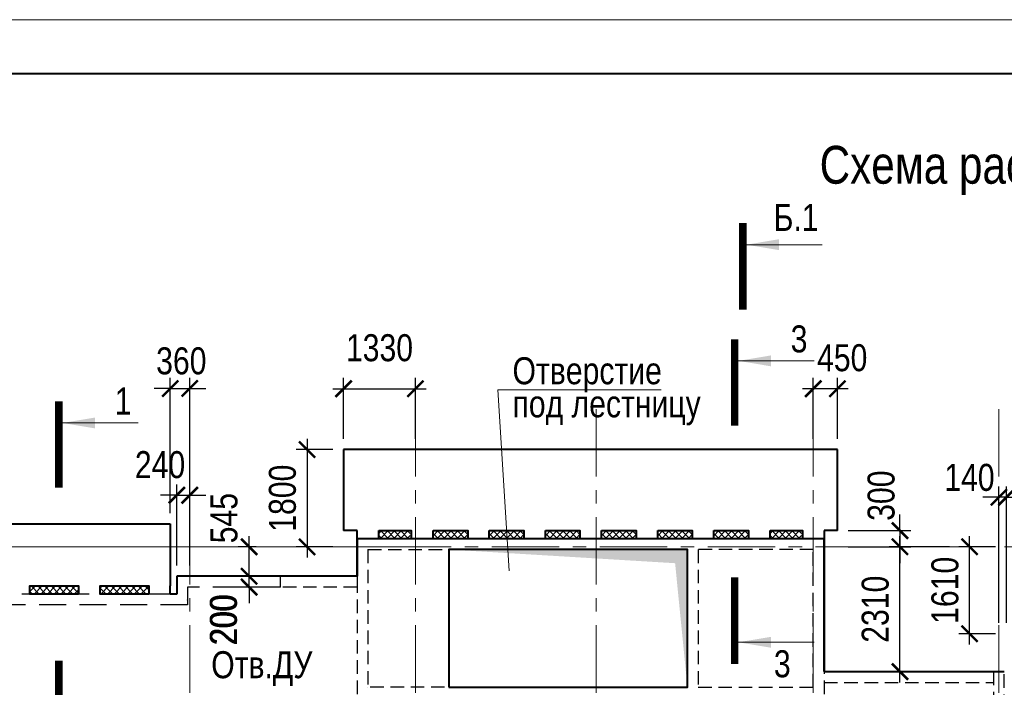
# Model space of a CAD drawing. Header units: inches. Extents: x -8638239 to -8523853, y 3840912 to 4564380.
# Tile 61 of 106: x -8602162 to -8583922, y 4296935 to 4309292. Entities that reach past the tile are written whole.
import ezdxf
from ezdxf.enums import TextEntityAlignment as Align

# ---------------------------------------------------------------- set-up
doc = ezdxf.new("R2010")
doc.units = ezdxf.units.IN
doc.header["$LTSCALE"] = 1000
doc.header["$MEASUREMENT"] = 0
doc.linetypes.add('CENTER', pattern=[2, 1.25, -0.25, 0.25, -0.25])
doc.linetypes.add('HIDDEN', pattern=[0.375, 0.25, -0.125])
for name, color, linetype, lineweight in [('СК-040-С(тены)', 12, 'HIDDEN', 25), ('СК-043-С-ПИЛОНЫ', 5, 'HIDDEN', 25), ('СК-050-П(литы перекрытия)', 3, 'Continuous', 40), ('СК-052-П-БАЛКИ', 1, 'HIDDEN', 30), ('СК-100-О(си)', 7, 'CENTER', 15), ('СК-110-О-РАЗМЕРЫ', 7, 'Continuous', 15), ('СК-200-Р(амка)', 7, 'Continuous', 40), ('СК-210-Р-РАМКА ЛИНИИ ТОНКИЕ', 7, 'Continuous', 15), ('СК-220-Р-РАМКА ТЕКСТ', 7, 'Continuous', 15), ('СК-300-Р(азмеры)', 7, 'Continuous', 20), ('СК-400-Т(екст)', 7, 'Continuous', 20), ('СК-451-1-Т-ОТВ ОВ ДУ', 5, 'Continuous', 20), ('СК-500-С(ечения)', 5, 'Continuous', 40), ('СК-600-Ш(триховка)', 250, 'Continuous', 13)]:
    doc.layers.add(name, color=color, linetype=linetype, lineweight=lineweight)
doc.styles.add('ARIAL_annotative', font='arial.ttf', dxfattribs={"width": 0.8, "height": 2.5})
doc.styles.add('RUSS', font='arial.ttf', dxfattribs={"width": 0.8})
doc.dimstyles.new('100-200', dxfattribs={"dimscale": 0, "dimtxt": 500, "dimasz": 300, "dimexe": 200, "dimexo": 200, "dimgap": 200, "dimtad": 1, "dimdec": 0, "dimzin": 0, "dimdsep": 46, "dimtxsty": 'RUSS', "dimblk": 'ARCHTICK', "dimcen": 0.096, "dimdle": 200, "dimclrd": 7, "dimclre": 7, "dimclrt": 256, "dimadec": 0, "dimazin": 0, "dimtfac": 1, "dimtdec": 0, "dimtmove": 2, "dimatfit": 3, "dimldrblk": 'OBLIQUE', "dimfxl": 1, "dimtolj": 1, "dimtzin": 0, "dimarcsym": 0})

# ---------------------------------------------------------------- blocks, each defined once
blk = doc.blocks.new('оси')
at = {"layer": 'СК-100-О(си)'}
for p, q in [((-40280.2, 18534.9), (-40280.2, -7257.5)), ((-36100.2, 18534.9), (-36100.2, -7257.5)), ((-32750.1, 18534.9), (-32750.1, -7257.5)), ((-28729.8, 18534.9), (-28729.8, -7257.5)), ((-25290.2, 18534.9), (-25290.2, -7257.5)), ((-46685.3, 15985), (5846.2, 15985))]:
    blk.add_line(p, q, dxfattribs=at)
blk = doc.blocks.new('A$C858fb3ef')
at = {"layer": 'СК-300-Р(азмеры)'}
blk.add_blockref('оси', (0, 0), dxfattribs=at)
blk = doc.blocks.new('A$C573b34c5')
blk.add_blockref('A$C858fb3ef', (0, 0))
blk = doc.blocks.new('_ArchTick')
at = {"color": 0, "linetype": 'ByBlock', "const_width": 0.15}
blk.add_lwpolyline([(-0.5, -0.5), (0.5, 0.5)], dxfattribs=at)
blk = doc.blocks.new('*D68')
at = {"layer": 'Defpoints', "color": 0, "transparency": 16777216}
for p in [(-8597912, 4298990), (-8597332, 4298990), (-8597332, 4298790)]:
    blk.add_point(p, dxfattribs=at)
at = {"layer": 'СК-110-О-РАЗМЕРЫ', "color": 7, "lineweight": -2, "transparency": 16777216}
for p, q in [((-8597912, 4298990), (-8597912, 4299290)), ((-8597532, 4298990), (-8598112, 4298990)), ((-8597912, 4298790), (-8597912, 4298990)), ((-8597532, 4298790), (-8598112, 4298790)), ((-8597912, 4298790), (-8597912, 4298490))]:
    blk.add_line(p, q, dxfattribs=at)
at = {"layer": 'СК-110-О-РАЗМЕРЫ', "color": 7, "lineweight": -2, "transparency": 16777216, "xscale": 300, "yscale": 300, "zscale": 300}
for p, rotation in [((-8597912, 4298990), 270), ((-8597912, 4298790), 90)]:
    blk.add_blockref('_ArchTick', p, dxfattribs=dict(at, rotation=rotation))
at = {"layer": 'СК-110-О-РАЗМЕРЫ', "transparency": 16777216, "insert": (-8598385, 4298194), "char_height": 500, "attachment_point": 5, "rotation": 90, "style": 'RUSS'}
blk.add_mtext('\\A1;200', dxfattribs=at)
blk = doc.blocks.new('_Oblique')
at = {"color": 0, "linetype": 'ByBlock', "lineweight": -2}
blk.add_line((-0.5, -0.5), (0.5, 0.5), dxfattribs=at)
blk = doc.blocks.new('Сечение')
at = {"layer": 'СК-500-С(ечения)', "linetype": 'Continuous', "lineweight": 15, "ltscale": 100}
blk.add_line((-200, -35), (-200, -735), dxfattribs=at)
at = {"layer": 'СК-500-С(ечения)', "linetype": 'Continuous', "ltscale": 100, "const_width": 70}
blk.add_lwpolyline([(-400, 0), (400, 0)], dxfattribs=at)
at = {"layer": 'СК-500-С(ечения)', "linetype": 'Continuous', "ltscale": 100}
blk.add_solid([(-200, -35), (-250.3, -335.5), (-149.7, -335.5)], dxfattribs=at)
blk = doc.blocks.new('*U31')
at = {"layer": 'СК-400-Т(екст)', "ltscale": 100, "yscale": 0.01, "zscale": 0.01, "rotation": 89.99999999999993}
for p, xscale in [((0, -4), -0.01), ((0, -26.045), 0.01)]:
    blk.add_blockref('Сечение', p, dxfattribs=dict(at, xscale=xscale))
at = {"layer": 'СК-500-С(ечения)', "color": 0, "ltscale": 100, "style": 'ARIAL_annotative', "width": 0.8}
blk.add_attdef('НОМЕР_СЕЧЕНИЯ_1_1(НОМЕР_ЛИСТА)', text='', height=2.5, rotation=180, dxfattribs=at).set_placement((6.74, -1.226), align=Align.RIGHT)
blk.add_attdef('НОМЕР_СЕЧЕНИЯ_2_1(НОМЕР_ЛИСТА)', text='', height=2.5, rotation=180, dxfattribs=at).set_placement((6.74, -28.078), align=Align.BOTTOM_LEFT)
blk = doc.blocks.new('*U36')
at = {"layer": 'СК-400-Т(екст)', "ltscale": 100, "yscale": 0.01, "zscale": 0.01, "rotation": 89.99999999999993}
for p, xscale in [((0, -4), -0.01), ((0, -27.988), 0.01)]:
    blk.add_blockref('Сечение', p, dxfattribs=dict(at, xscale=xscale))
at = {"layer": 'СК-500-С(ечения)', "color": 0, "ltscale": 100, "style": 'ARIAL_annotative', "width": 0.8}
blk.add_attdef('НОМЕР_СЕЧЕНИЯ_1_1(НОМЕР_ЛИСТА)', text='', height=2.5, rotation=180, dxfattribs=at).set_placement((6.74, -1.226), align=Align.RIGHT)
blk.add_attdef('НОМЕР_СЕЧЕНИЯ_2_1(НОМЕР_ЛИСТА)', text='', height=2.5, rotation=180, dxfattribs=at).set_placement((6.74, -30.021), align=Align.BOTTOM_LEFT)
blk = doc.blocks.new('A$Cc2edbf5f_11эт')
at = {"layer": 'СК-040-С(тены)'}
for p, q in [((13060, 15935), (13060, 13385)), ((15190, 15935), (13060, 15935)), ((15190, 13385), (15190, 15935)), ((13060, 13385), (15190, 13385))]:
    blk.add_line(p, q, dxfattribs=at)
for points in [[(6740, 16135), (6740, 13185), (7160, 13185), (7160, 10905), (6775, 10905), (6775, 10905), (6625, 10905), (6625, 7485), (10600, 7485), (10600, 7005)], [(6740, 16135), (15390, 16135), (15390, 9790), (17090, 9790)], [(6940, 15935), (6940, 13385), (6940, 13385), (6940, 13385)], [(6940, 15935), (12860, 15935), (12860, 13385), (6940, 13385)]]:
    blk.add_lwpolyline(points, dxfattribs=at)
blk.add_lwpolyline([(5320, 15441), (6740, 15441), (6740, 15241), (5320, 15241)], close=True, dxfattribs=at)
at = {"layer": 'СК-043-С-ПИЛОНЫ'}
blk.add_lwpolyline([(18530, 13675), (18530, 11876), (18730, 11876), (18730, 13675), (18530, 13675)], dxfattribs=at)
blk = doc.blocks.new('*D457')
at = {"layer": 'Defpoints', "color": 0, "transparency": 16777216}
for p in [(-8597912, 4298990), (-8597332, 4298990), (-8597332, 4298790)]:
    blk.add_point(p, dxfattribs=at)
at = {"layer": 'СК-110-О-РАЗМЕРЫ', "color": 7, "lineweight": -2, "transparency": 16777216}
for p, q in [((-8597912, 4298990), (-8597912, 4299290)), ((-8597532, 4298990), (-8598112, 4298990)), ((-8597912, 4298790), (-8597912, 4298990)), ((-8597532, 4298790), (-8598112, 4298790)), ((-8597912, 4298790), (-8597912, 4298490))]:
    blk.add_line(p, q, dxfattribs=at)
at = {"layer": 'СК-110-О-РАЗМЕРЫ', "color": 7, "lineweight": -2, "transparency": 16777216, "xscale": 300, "yscale": 300, "zscale": 300}
for p, rotation in [((-8597912, 4298990), 270), ((-8597912, 4298790), 90)]:
    blk.add_blockref('_ArchTick', p, dxfattribs=dict(at, rotation=rotation))
at = {"layer": 'СК-110-О-РАЗМЕРЫ', "transparency": 16777216, "insert": (-8598384, 4298177), "char_height": 500, "attachment_point": 5, "rotation": 90, "style": 'RUSS'}
blk.add_mtext('\\A1;200', dxfattribs=at)
blk = doc.blocks.new('*D467')
at = {"layer": 'Defpoints', "color": 0, "transparency": 16777216}
for p in [(-8599012, 4300490), (-8599252, 4298991), (-8599012, 4298991)]:
    blk.add_point(p, dxfattribs=at)
at = {"layer": 'СК-110-О-РАЗМЕРЫ', "color": 7, "lineweight": -2, "transparency": 16777216}
for p, q in [((-8599252, 4299191), (-8599252, 4300690)), ((-8599012, 4299191), (-8599012, 4300690)), ((-8599252, 4300490), (-8599552, 4300490)), ((-8599252, 4300490), (-8599012, 4300490)), ((-8599012, 4300490), (-8598712, 4300490))]:
    blk.add_line(p, q, dxfattribs=at)
at = {"layer": 'СК-110-О-РАЗМЕРЫ', "color": 7, "lineweight": -2, "transparency": 16777216, "xscale": 300, "yscale": 300, "zscale": 300}
blk.add_blockref('_ArchTick', (-8599252, 4300490), dxfattribs=at)
at = {"layer": 'СК-110-О-РАЗМЕРЫ', "color": 7, "lineweight": -2, "transparency": 16777216, "xscale": 300, "yscale": 300, "zscale": 300, "rotation": 180}
blk.add_blockref('_ArchTick', (-8599012, 4300490), dxfattribs=at)
at = {"layer": 'СК-110-О-РАЗМЕРЫ', "transparency": 16777216, "insert": (-8599562, 4301053), "char_height": 500, "attachment_point": 5, "style": 'RUSS'}
blk.add_mtext('\\A1;240', dxfattribs=at)
blk = doc.blocks.new('*D473')
at = {"layer": 'Defpoints', "color": 0, "transparency": 16777216}
for p in [(-8594832, 4302461), (-8596162, 4301335), (-8594832, 4301335)]:
    blk.add_point(p, dxfattribs=at)
at = {"layer": 'СК-110-О-РАЗМЕРЫ', "color": 7, "lineweight": -2, "transparency": 16777216}
for p, q in [((-8596162, 4301535), (-8596162, 4302661)), ((-8594832, 4301535), (-8594832, 4302661)), ((-8596362, 4302461), (-8594632, 4302461))]:
    blk.add_line(p, q, dxfattribs=at)
at = {"layer": 'СК-110-О-РАЗМЕРЫ', "color": 7, "lineweight": -2, "transparency": 16777216, "xscale": 300, "yscale": 300, "zscale": 300, "rotation": 180}
blk.add_blockref('_ArchTick', (-8596162, 4302461), dxfattribs=at)
at = {"layer": 'СК-110-О-РАЗМЕРЫ', "color": 7, "lineweight": -2, "transparency": 16777216, "xscale": 300, "yscale": 300, "zscale": 300}
blk.add_blockref('_ArchTick', (-8594832, 4302461), dxfattribs=at)
at = {"layer": 'СК-110-О-РАЗМЕРЫ', "transparency": 16777216, "insert": (-8595497, 4303217), "char_height": 500, "attachment_point": 5, "style": 'RUSS'}
blk.add_mtext('\\A1;1330', dxfattribs=at)
blk = doc.blocks.new('*D474')
at = {"layer": 'Defpoints', "color": 0, "transparency": 16777216}
for p in [(-8596162, 4301335), (-8596838, 4299535), (-8596162, 4299535)]:
    blk.add_point(p, dxfattribs=at)
at = {"layer": 'СК-110-О-РАЗМЕРЫ', "color": 7, "lineweight": -2, "transparency": 16777216}
for p, q in [((-8596838, 4301535), (-8596838, 4299335)), ((-8596362, 4301335), (-8597038, 4301335)), ((-8596362, 4299535), (-8597038, 4299535))]:
    blk.add_line(p, q, dxfattribs=at)
at = {"layer": 'СК-110-О-РАЗМЕРЫ', "color": 7, "lineweight": -2, "transparency": 16777216, "xscale": 300, "yscale": 300, "zscale": 300}
for p, rotation in [((-8596838, 4301335), 90), ((-8596838, 4299535), 270)]:
    blk.add_blockref('_ArchTick', p, dxfattribs=dict(at, rotation=rotation))
at = {"layer": 'СК-110-О-РАЗМЕРЫ', "transparency": 16777216, "insert": (-8597293, 4300435), "char_height": 500, "attachment_point": 5, "rotation": 90, "style": 'RUSS'}
blk.add_mtext('\\A1;1800', dxfattribs=at)
blk = doc.blocks.new('*D475')
at = {"layer": 'Defpoints', "color": 0, "transparency": 16777216}
for p in [(-8587462, 4302461), (-8587462, 4301335), (-8587012, 4301335)]:
    blk.add_point(p, dxfattribs=at)
at = {"layer": 'СК-110-О-РАЗМЕРЫ', "color": 7, "lineweight": -2, "transparency": 16777216}
for p, q in [((-8587462, 4301535), (-8587462, 4302661)), ((-8587012, 4301535), (-8587012, 4302661)), ((-8586812, 4302461), (-8587662, 4302461))]:
    blk.add_line(p, q, dxfattribs=at)
at = {"layer": 'СК-110-О-РАЗМЕРЫ', "color": 7, "lineweight": -2, "transparency": 16777216, "xscale": 300, "yscale": 300, "zscale": 300, "rotation": 180}
blk.add_blockref('_ArchTick', (-8587462, 4302461), dxfattribs=at)
at = {"layer": 'СК-110-О-РАЗМЕРЫ', "color": 7, "lineweight": -2, "transparency": 16777216, "xscale": 300, "yscale": 300, "zscale": 300}
blk.add_blockref('_ArchTick', (-8587012, 4302461), dxfattribs=at)
at = {"layer": 'СК-110-О-РАЗМЕРЫ', "transparency": 16777216, "insert": (-8586925, 4303032), "char_height": 500, "attachment_point": 5, "style": 'RUSS'}
blk.add_mtext('\\A1;450', dxfattribs=at)
blk = doc.blocks.new('*D476')
at = {"layer": 'Defpoints', "color": 0, "transparency": 16777216}
for p in [(-8585855, 4299535), (-8584738, 4299535), (-8584738, 4297225)]:
    blk.add_point(p, dxfattribs=at)
at = {"layer": 'СК-110-О-РАЗМЕРЫ', "color": 7, "lineweight": -2, "transparency": 16777216}
for p, q in [((-8585855, 4297025), (-8585855, 4299735)), ((-8584938, 4299535), (-8586055, 4299535)), ((-8584938, 4297225), (-8586055, 4297225))]:
    blk.add_line(p, q, dxfattribs=at)
at = {"layer": 'СК-110-О-РАЗМЕРЫ', "color": 7, "lineweight": -2, "transparency": 16777216, "xscale": 300, "yscale": 300, "zscale": 300}
for p, rotation in [((-8585855, 4299535), 90), ((-8585855, 4297225), 270)]:
    blk.add_blockref('_ArchTick', p, dxfattribs=dict(at, rotation=rotation))
at = {"layer": 'СК-110-О-РАЗМЕРЫ', "transparency": 16777216, "insert": (-8586311, 4298380), "char_height": 500, "attachment_point": 5, "rotation": 90, "style": 'RUSS'}
blk.add_mtext('\\A1;2310', dxfattribs=at)
blk = doc.blocks.new('*D477')
at = {"layer": 'Defpoints', "color": 0, "transparency": 16777216}
for p in [(-8584022, 4300454), (-8584022, 4297925), (-8583882, 4297925)]:
    blk.add_point(p, dxfattribs=at)
at = {"layer": 'СК-110-О-РАЗМЕРЫ', "color": 7, "lineweight": -2, "transparency": 16777216}
for p, q in [((-8584022, 4298125), (-8584022, 4300654)), ((-8583882, 4298125), (-8583882, 4300654)), ((-8584022, 4300454), (-8584322, 4300454)), ((-8583882, 4300454), (-8584022, 4300454)), ((-8583882, 4300454), (-8583582, 4300454))]:
    blk.add_line(p, q, dxfattribs=at)
at = {"layer": 'СК-110-О-РАЗМЕРЫ', "color": 7, "lineweight": -2, "transparency": 16777216, "xscale": 300, "yscale": 300, "zscale": 300}
blk.add_blockref('_ArchTick', (-8584022, 4300454), dxfattribs=at)
at = {"layer": 'СК-110-О-РАЗМЕРЫ', "color": 7, "lineweight": -2, "transparency": 16777216, "xscale": 300, "yscale": 300, "zscale": 300, "rotation": 180}
blk.add_blockref('_ArchTick', (-8583882, 4300454), dxfattribs=at)
at = {"layer": 'СК-110-О-РАЗМЕРЫ', "transparency": 16777216, "insert": (-8584568, 4300817), "char_height": 500, "attachment_point": 5, "style": 'RUSS'}
blk.add_mtext('\\A1;140', dxfattribs=at)
blk = doc.blocks.new('*D478')
at = {"layer": 'Defpoints', "color": 0, "transparency": 16777216}
for p in [(-8584565, 4299535), (-8583883, 4299535), (-8583883, 4297925)]:
    blk.add_point(p, dxfattribs=at)
at = {"layer": 'СК-110-О-РАЗМЕРЫ', "color": 7, "lineweight": -2, "transparency": 16777216}
for p, q in [((-8584565, 4297725), (-8584565, 4299735)), ((-8584083, 4299535), (-8584765, 4299535)), ((-8584083, 4297925), (-8584765, 4297925))]:
    blk.add_line(p, q, dxfattribs=at)
at = {"layer": 'СК-110-О-РАЗМЕРЫ', "color": 7, "lineweight": -2, "transparency": 16777216, "xscale": 300, "yscale": 300, "zscale": 300}
for p, rotation in [((-8584565, 4299535), 90), ((-8584565, 4297925), 270)]:
    blk.add_blockref('_ArchTick', p, dxfattribs=dict(at, rotation=rotation))
at = {"layer": 'СК-110-О-РАЗМЕРЫ', "transparency": 16777216, "insert": (-8585020, 4298730), "char_height": 500, "attachment_point": 5, "rotation": 90, "style": 'RUSS'}
blk.add_mtext('\\A1;1610', dxfattribs=at)
blk = doc.blocks.new('*D503')
at = {"layer": 'Defpoints', "color": 0, "transparency": 16777216}
for p in [(-8599012, 4302465), (-8599372, 4299960), (-8599012, 4299960)]:
    blk.add_point(p, dxfattribs=at)
at = {"layer": 'СК-110-О-РАЗМЕРЫ', "color": 7, "lineweight": -2, "transparency": 16777216}
for p, q in [((-8599372, 4300160), (-8599372, 4302665)), ((-8599012, 4300160), (-8599012, 4302665)), ((-8599372, 4302465), (-8599672, 4302465)), ((-8599372, 4302465), (-8599012, 4302465)), ((-8599012, 4302465), (-8598712, 4302465))]:
    blk.add_line(p, q, dxfattribs=at)
at = {"layer": 'СК-110-О-РАЗМЕРЫ', "color": 7, "lineweight": -2, "transparency": 16777216, "xscale": 300, "yscale": 300, "zscale": 300}
blk.add_blockref('_ArchTick', (-8599372, 4302465), dxfattribs=at)
at = {"layer": 'СК-110-О-РАЗМЕРЫ', "color": 7, "lineweight": -2, "transparency": 16777216, "xscale": 300, "yscale": 300, "zscale": 300, "rotation": 180}
blk.add_blockref('_ArchTick', (-8599012, 4302465), dxfattribs=at)
at = {"layer": 'СК-110-О-РАЗМЕРЫ', "transparency": 16777216, "insert": (-8599168, 4302974), "char_height": 500, "attachment_point": 5, "style": 'RUSS'}
blk.add_mtext('\\A1;360', dxfattribs=at)
blk = doc.blocks.new('*D504')
at = {"layer": 'Defpoints', "color": 0, "transparency": 16777216}
for p in [(-8597912, 4299535), (-8597581, 4299535), (-8597581, 4298990)]:
    blk.add_point(p, dxfattribs=at)
at = {"layer": 'СК-110-О-РАЗМЕРЫ', "color": 7, "lineweight": -2, "transparency": 16777216}
for p, q in [((-8597912, 4298790), (-8597912, 4299735)), ((-8597781, 4299535), (-8598112, 4299535)), ((-8597781, 4298990), (-8598112, 4298990))]:
    blk.add_line(p, q, dxfattribs=at)
at = {"layer": 'СК-110-О-РАЗМЕРЫ', "color": 7, "lineweight": -2, "transparency": 16777216, "xscale": 300, "yscale": 300, "zscale": 300}
for p, rotation in [((-8597912, 4299535), 90), ((-8597912, 4298990), 270)]:
    blk.add_blockref('_ArchTick', p, dxfattribs=dict(at, rotation=rotation))
at = {"layer": 'СК-110-О-РАЗМЕРЫ', "transparency": 16777216, "insert": (-8598375, 4300066), "char_height": 500, "attachment_point": 5, "rotation": 90, "style": 'RUSS'}
blk.add_mtext('\\A1;545', dxfattribs=at)
blk = doc.blocks.new('*D505')
at = {"layer": 'Defpoints', "color": 0, "transparency": 16777216}
for p in [(-8587013, 4299835), (-8587013, 4299535), (-8585855, 4299535)]:
    blk.add_point(p, dxfattribs=at)
at = {"layer": 'СК-110-О-РАЗМЕРЫ', "color": 7, "lineweight": -2, "transparency": 16777216}
for p, q in [((-8585855, 4299835), (-8585855, 4300135)), ((-8586813, 4299835), (-8585655, 4299835)), ((-8585855, 4299835), (-8585855, 4299535)), ((-8586813, 4299535), (-8585655, 4299535)), ((-8585855, 4299535), (-8585855, 4299235))]:
    blk.add_line(p, q, dxfattribs=at)
at = {"layer": 'СК-110-О-РАЗМЕРЫ', "color": 7, "lineweight": -2, "transparency": 16777216, "xscale": 300, "yscale": 300, "zscale": 300}
for p, rotation in [((-8585855, 4299835), 270), ((-8585855, 4299535), 90)]:
    blk.add_blockref('_ArchTick', p, dxfattribs=dict(at, rotation=rotation))
at = {"layer": 'СК-110-О-РАЗМЕРЫ', "transparency": 16777216, "insert": (-8586202, 4300482), "char_height": 500, "attachment_point": 5, "rotation": 90, "style": 'RUSS'}
blk.add_mtext('\\A1;300', dxfattribs=at)
blk = doc.blocks.new('A$C526c523f')
at = {"layer": 'СК-451-1-Т-ОТВ ОВ ДУ', "lineweight": 13, "style": 'RUSS', "width": 0.8}
blk.add_text('Отв.ДУ', height=500, dxfattribs=at).set_placement((4038, 13553))
blk = doc.blocks.new('*U727')
at = {"layer": 'СК-400-Т(екст)', "ltscale": 100, "xscale": 0.01, "yscale": 0.01, "zscale": 0.01, "rotation": 89.99999999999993}
blk.add_blockref('Сечение', (0, -153.971), dxfattribs=at)
at = {"layer": 'СК-500-С(ечения)', "color": 0, "ltscale": 100, "style": 'ARIAL_annotative', "width": 0.8}
blk.add_attdef('НОМЕР_СЕЧЕНИЯ_1_1(НОМЕР_ЛИСТА)', text='', height=2.5, rotation=180, dxfattribs=at).set_placement((6.74, -1.226), align=Align.RIGHT)
blk.add_attdef('НОМЕР_СЕЧЕНИЯ_2_1(НОМЕР_ЛИСТА)', text='', height=2.5, rotation=180, dxfattribs=at).set_placement((6.74, -156.005), align=Align.BOTTOM_LEFT)

msp = doc.modelspace()

# ---------------------------------------------------------------- hatches: boundary and pattern name
at = {"layer": 'СК-600-Ш(триховка)'}
h = msp.add_hatch(dxfattribs=at)
h.set_pattern_fill('ANSI37', color=256, scale=700)
h.set_pattern_definition([(45, (-1779.45, -240022.92), (-61.87184335, 61.87184335), []), (135, (-1779.45, -240022.92), (-61.87184335, -61.87184335), [])])
h.paths.add_polyline_path([(-8594929.3, 4299834.9), (-8595511.7, 4299834.9), (-8595511.7, 4299685), (-8594929.3, 4299685)])
h = msp.add_hatch(dxfattribs=at)
h.set_pattern_fill('ANSI37', color=256, scale=700)
h.set_pattern_definition([(45, (-730.31, -240022.96), (-61.87184335, 61.87184335), []), (135, (-730.31, -240022.96), (-61.87184335, -61.87184335), [])])
h.paths.add_polyline_path([(-8593862.6, 4299834.9), (-8594502.6, 4299834.9), (-8594502.6, 4299685), (-8593862.6, 4299685)])
h = msp.add_hatch(dxfattribs=at)
h.set_pattern_fill('ANSI37', color=256, scale=700)
h.set_pattern_definition([(45, (309.69, -240022.96), (-61.87184335, 61.87184335), []), (135, (309.69, -240022.96), (-61.87184335, -61.87184335), [])])
h.paths.add_polyline_path([(-8592822.6, 4299834.9), (-8593462.6, 4299834.9), (-8593462.6, 4299685), (-8592822.6, 4299685)])
h = msp.add_hatch(dxfattribs=at)
h.set_pattern_fill('ANSI37', color=256, scale=700)
h.set_pattern_definition([(45, (1349.69, -240022.96), (-61.87184335, 61.87184335), []), (135, (1349.69, -240022.96), (-61.87184335, -61.87184335), [])])
h.paths.add_polyline_path([(-8591782.6, 4299834.9), (-8592422.6, 4299834.9), (-8592422.6, 4299685), (-8591782.6, 4299685)])
h = msp.add_hatch(dxfattribs=at)
h.set_pattern_fill('ANSI37', color=256, scale=700)
h.set_pattern_definition([(45, (2389.69, -240022.96), (-61.87184335, 61.87184335), []), (135, (2389.69, -240022.96), (-61.87184335, -61.87184335), [])])
h.paths.add_polyline_path([(-8590742.6, 4299834.9), (-8591382.6, 4299834.9), (-8591382.6, 4299685), (-8590742.6, 4299685)])
h = msp.add_hatch(dxfattribs=at)
h.set_pattern_fill('ANSI37', color=256, scale=700)
h.set_pattern_definition([(45, (3429.69, -240022.96), (-61.87184335, 61.87184335), []), (135, (3429.69, -240022.96), (-61.87184335, -61.87184335), [])])
h.paths.add_polyline_path([(-8589702.6, 4299834.9), (-8590342.6, 4299834.9), (-8590342.6, 4299685), (-8589702.6, 4299685)])
h = msp.add_hatch(dxfattribs=at)
h.set_pattern_fill('ANSI37', color=256, scale=700)
h.set_pattern_definition([(45, (4469.69, -240022.96), (-61.87184335, 61.87184335), []), (135, (4469.69, -240022.96), (-61.87184335, -61.87184335), [])])
h.paths.add_polyline_path([(-8588662.6, 4299834.9), (-8589302.6, 4299834.9), (-8589302.6, 4299685), (-8588662.6, 4299685)])
h = msp.add_hatch(dxfattribs=at)
h.set_pattern_fill('ANSI37', color=256, scale=700)
h.set_pattern_definition([(45, (5469.69, -240022.96), (-61.87184335, 61.87184335), []), (135, (5469.69, -240022.96), (-61.87184335, -61.87184335), [])])
h.paths.add_polyline_path([(-8587680.2, 4299834.9), (-8588262.6, 4299834.9), (-8588262.6, 4299685), (-8587680.2, 4299685)])
h = msp.add_hatch(dxfattribs=at)
h.set_pattern_fill('ANSI37', color=256, scale=700)
h.set_pattern_definition([(45, (-8602652.07, 4283550.02), (-61.87184, 61.87184), []), (135, (-8602652.07, 4283550.02), (-61.87184, -61.87184), [])])
h.paths.add_polyline_path([(-8601072.3, 4298810.4), (-8601972.1, 4298810.4), (-8601972.1, 4298660.4), (-8601072.3, 4298660.4)])
h.paths.add_polyline_path([(-8599772.2, 4298810.4), (-8600672, 4298810.4), (-8600672, 4298660.4), (-8599772.2, 4298660.4)])

# ---------------------------------------------------------------- linework, layer by layer
at = {"layer": 'СК-050-П(литы перекрытия)'}
for p, q in [((-8587012.6, 4301335.3), (-8596161.7, 4301335.2)), ((-8596161.7, 4301335.2), (-8596161.7, 4299835)), ((-8587012.6, 4299835), (-8587012.6, 4301335.3)), ((-8602802.1, 4299960.4), (-8599372.2, 4299960.4)), ((-8599372.2, 4299960.4), (-8599372.2, 4298810.4)), ((-8595911.7, 4299835), (-8596161.7, 4299835)), ((-8595911.7, 4298990.6), (-8595911.7, 4299835)), ((-8587261.8, 4299835), (-8587261.8, 4297225.4)), ((-8587012.6, 4299835), (-8587261.8, 4299835)), ((-8587261.8, 4299685), (-8595911.7, 4299685)), ((-8595911.7, 4299685), (-8595911.7, 4298990.6)), ((-8587261.8, 4297225.4), (-8587261.8, 4299685)), ((-8595911.7, 4298990.6), (-8599252.2, 4298990.6)), ((-8599252.2, 4298990.3), (-8599252.2, 4298660.4)), ((-8599372.2, 4298660.4), (-8599372.2, 4298810.4)), ((-8599252.2, 4298660.4), (-8599372.2, 4298660.4)), ((-8587261.8, 4297225.4), (-8583922.2, 4297225.4))]:
    msp.add_line(p, q, dxfattribs=at)
for points in [[(-8595511.7, 4299835), (-8594911.7, 4299835), (-8594911.7, 4299685), (-8595511.7, 4299685)], [(-8594502.6, 4299835), (-8593862.6, 4299835), (-8593862.6, 4299685), (-8594502.6, 4299685)], [(-8593462.6, 4299835), (-8592822.6, 4299835), (-8592822.6, 4299685), (-8593462.6, 4299685)], [(-8592422.6, 4299835), (-8591782.6, 4299835), (-8591782.6, 4299685), (-8592422.6, 4299685)], [(-8591382.6, 4299835), (-8590742.6, 4299835), (-8590742.6, 4299685), (-8591382.6, 4299685)], [(-8590342.6, 4299835), (-8589702.6, 4299835), (-8589702.6, 4299685), (-8590342.6, 4299685)], [(-8589302.6, 4299835), (-8588662.6, 4299835), (-8588662.6, 4299685), (-8589302.6, 4299685)], [(-8588262.6, 4299835), (-8587662.6, 4299835), (-8587662.6, 4299685), (-8588262.6, 4299685)], [(-8594211.7, 4296934.9), (-8589791.7, 4296934.9), (-8589791.7, 4299485), (-8594211.7, 4299485)], [(-8601072.3, 4298660.4), (-8601972.1, 4298660.4), (-8601972.1, 4298810.4), (-8601072.3, 4298810.4)], [(-8599772.2, 4298660.4), (-8600672, 4298660.4), (-8600672, 4298810.4), (-8599772.2, 4298810.4)]]:
    msp.add_lwpolyline(points, close=True, dxfattribs=at)
at = {"layer": 'СК-052-П-БАЛКИ', "ltscale": 2}
for p, q in [((-8599252.2, 4298990.6), (-8599252.2, 4298660.4)), ((-8599052.2, 4298790.1), (-8599052.2, 4298460.4)), ((-8597332.1, 4298790.6), (-8599051.7, 4298790.6)), ((-8599372.2, 4298660.4), (-8602372.1, 4298660.4)), ((-8599052.2, 4298460.4), (-8602451.6, 4298460.4))]:
    msp.add_line(p, q, dxfattribs=at)
at = {"layer": 'СК-052-П-БАЛКИ'}
msp.add_line((-8587261.8, 4297025.4), (-8584122.2, 4297025.4), dxfattribs=at)
at = {"layer": 'СК-052-П-БАЛКИ', "ltscale": 2}
for centre, start, end in [((-8599051.7, 4298790.1), 90, 180), ((-8599052.7, 4298551.1), 270.00006, 0)]:
    msp.add_arc(centre, 0.5, start, end, dxfattribs=at)
at = {"layer": 'СК-110-О-РАЗМЕРЫ'}
msp.add_line((-8605417.1, 4299535), (-8594540, 4299535), dxfattribs=at)
msp.add_solid([(-8589791.7, 4296934.9), (-8589791.7, 4299485), (-8590020.5, 4299231.7), (-8594211.7, 4299485)], dxfattribs=at)
at = {"layer": 'СК-200-Р(амка)'}
msp.add_line((-8529183.8, 4308292.1), (-8608183.8, 4308292.1), dxfattribs=at)
at = {"layer": 'СК-210-Р-РАМКА ЛИНИИ ТОНКИЕ'}
msp.add_line((-8612183.8, 4309292.1), (-8528183.8, 4309292.1), dxfattribs=at)
at = {"layer": 'СК-400-Т(екст)'}
msp.add_line((-8594211.7, 4296934.9), (-8594211.7, 4299484.9), dxfattribs=at)
at = {"layer": 'СК-400-Т(екст)', "color": 7}
msp.add_lwpolyline([(-8590276.9, 4302440.4), (-8593304.2, 4302440.4), (-8593092.8, 4299089.2)], dxfattribs=at)

# ---------------------------------------------------------------- block references
at = {"layer": 'СК-050-П(литы перекрытия)'}
msp.add_blockref('A$Cc2edbf5f_11эт', (-8602652.1, 4283550), dxfattribs=at)
at = {"layer": 'СК-110-О-РАЗМЕРЫ'}
msp.add_blockref('A$C526c523f', (-8602652.1, 4283550), dxfattribs=at)
at = {"layer": 'СК-300-Р(азмеры)'}
msp.add_blockref('A$C573b34c5', (-8558731.8, 4283550), dxfattribs=at)
at = {"layer": 'СК-500-С(ечения)'}
ref = msp.add_blockref('*U727', (-8588767.4, 4273933.7), dxfattribs=dict(at, xscale=-200, yscale=200, zscale=200, rotation=180))
ref.add_attrib('НОМЕР_СЕЧЕНИЯ_2_1(НОМЕР_ЛИСТА)', 'Б.1', dxfattribs={"color": 0, "ltscale": 100, "height": 500, "style": 'ARIAL_annotative', "width": 0.8}).set_placement((-8588195.2, 4305632.6), align=Align.MIDDLE_LEFT)
ref = msp.add_blockref('*U31', (-8588916.8, 4297368.2), dxfattribs=dict(at, xscale=-200, yscale=200, zscale=200, rotation=180))
ref.add_attrib('НОМЕР_СЕЧЕНИЯ_2_1(НОМЕР_ЛИСТА)', '3', dxfattribs={"color": 0, "ltscale": 100, "height": 500, "style": 'ARIAL_annotative', "width": 0.8}).set_placement((-8587568.9, 4302983.8), align=Align.BOTTOM_RIGHT)
ref.add_attrib('НОМЕР_СЕЧЕНИЯ_1_1(НОМЕР_ЛИСТА)', '3', dxfattribs={"color": 0, "ltscale": 100, "height": 500, "style": 'ARIAL_annotative', "width": 0.8}).set_placement((-8587879.7, 4297120.3), align=Align.RIGHT)
ref = msp.add_blockref('*U36', (-8601437.7, 4295829.9), dxfattribs=dict(at, xscale=-200, yscale=200, zscale=200, rotation=180))
ref.add_attrib('НОМЕР_СЕЧЕНИЯ_2_1(НОМЕР_ЛИСТА)', '1', dxfattribs={"color": 0, "ltscale": 100, "height": 500, "style": 'ARIAL_annotative', "width": 0.8}).set_placement((-8600089.8, 4301834.2), align=Align.BOTTOM_RIGHT)
ref.add_attrib('НОМЕР_СЕЧЕНИЯ_1_1(НОМЕР_ЛИСТА)', '1', dxfattribs={"color": 0, "ltscale": 100, "height": 500, "style": 'ARIAL_annotative', "width": 0.8}).set_placement((-8600400.5, 4295582), align=Align.RIGHT)

# ---------------------------------------------------------------- texts
at = {"layer": 'СК-220-Р-РАМКА ТЕКСТ', "color": 7, "style": 'RUSS', "width": 0.8}
msp.add_text('Схема расположения плиты перекрытия над 10-м этажом.', height=700, dxfattribs=at).set_placement((-8587342.9, 4306256.8))
at = {"layer": 'СК-400-Т(екст)', "color": 7, "style": 'RUSS', "width": 0.8}
for s, p in [('Отверстие', (-8593032.9, 4302544.3)), ('под лестницу', (-8593032.9, 4301932.3))]:
    msp.add_text(s, height=500, dxfattribs=at).set_placement(p)

# ---------------------------------------------------------------- dimensions: what is measured, and where the dimension line sits
at = {"layer": 'СК-110-О-РАЗМЕРЫ'}
dim = msp.add_linear_dim(base=(-8594832.1, 4302461.1), p1=(-8596161.7, 4301335.2), p2=(-8594832.1, 4301335.2), dimstyle='100-200', override={"dimscale": 1}, dxfattribs=at)
dim.commit()
dim.dimension.update_dxf_attribs({"geometry": '*D473', "text_midpoint": (-8595496.9, 4303216.5)})
for base, p1, p2, picture, middle in [((-8587461.7, 4302461.1), (-8587011.6, 4301335), (-8587461.7, 4301335.3), '*D475', (-8586925.4, 4303032.4)), ((-8599012.1, 4302465.3), (-8599372.2, 4299960.4), (-8599012.1, 4299960.4), '*D503', (-8599168.3, 4302974.5)), ((-8599012.1, 4300490.4), (-8599252.2, 4298990.6), (-8599012.1, 4298990.6), '*D467', (-8599561.7, 4301053.2)), ((-8584022.1, 4300454.1), (-8583882.1, 4297925.3), (-8584022.1, 4297925.3), '*D477', (-8584568.4, 4300816.7))]:
    dim = msp.add_linear_dim(base=base, p1=p1, p2=p2, dimstyle='100-200', override={"dimscale": 1}, dxfattribs=at)
    dim.commit()
    dim.dimension.update_dxf_attribs({"geometry": picture, "text_midpoint": middle, "dimtype": 160})
for base, p1, p2, picture, middle in [((-8596838.2, 4299535), (-8596161.7, 4301335.2), (-8596161.7, 4299535), '*D474', (-8597293.5, 4300435.1)), ((-8585855.4, 4299535), (-8584737.6, 4297225.3), (-8584737.6, 4299535), '*D476', (-8586310.9, 4298380.2)), ((-8584565, 4299535), (-8583883.1, 4297925.3), (-8583883.1, 4299535), '*D478', (-8585020.2, 4298730.2))]:
    dim = msp.add_linear_dim(base=base, p1=p1, p2=p2, angle=90, dimstyle='100-200', override={"dimscale": 1}, dxfattribs=at)
    dim.commit()
    dim.dimension.update_dxf_attribs({"geometry": picture, "text_midpoint": middle})
for base, p1, p2, picture, middle in [((-8585855.4, 4299535), (-8587012.6, 4299835), (-8587012.6, 4299535), '*D505', (-8586201.7, 4300481.6)), ((-8597911.6, 4299535.5), (-8597580.7, 4298990.5), (-8597580.7, 4299535.5), '*D504', (-8598374.6, 4300066.1)), ((-8597911.6, 4298990.5), (-8597332.1, 4298790.5), (-8597332.1, 4298990.5), '*D68', (-8598385.2, 4298194)), ((-8597911.6, 4298990.5), (-8597332.1, 4298790.5), (-8597332.1, 4298990.5), '*D457', (-8598383.9, 4298177.3))]:
    dim = msp.add_linear_dim(base=base, p1=p1, p2=p2, angle=90, dimstyle='100-200', override={"dimscale": 1}, dxfattribs=at)
    dim.commit()
    dim.dimension.update_dxf_attribs({"geometry": picture, "text_midpoint": middle, "dimtype": 160})

doc.saveas('drawing.dxf')
